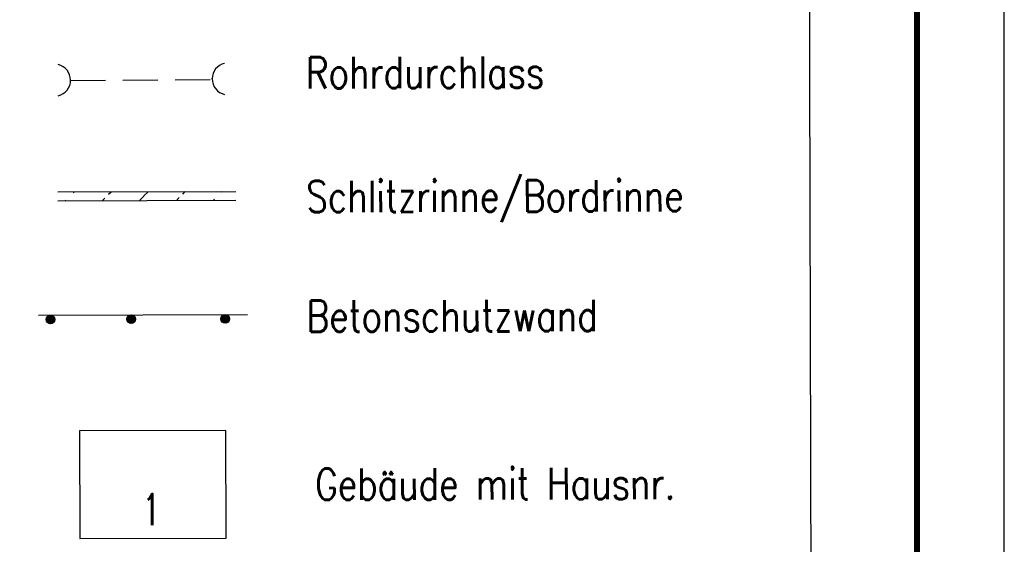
# Model space of a CAD drawing. Extents: x 0 to 1135, y 0 to 420.
# Tile 58 of 74: x 1079 to 1135, y 172 to 202. Entities that reach past the tile are written whole.
import ezdxf

# ---------------------------------------------------------------- set-up
doc = ezdxf.new("R2010")
doc.units = 0
doc.header["$LTSCALE"] = 2
doc.header["$MEASUREMENT"] = 0
doc.linetypes.add('AUSGEZOGEN', pattern=[0])
doc.linetypes.add('GESTRICH-X2', pattern=[1.5, 1, -0.5])
doc.layers.get('0').update_dxf_attribs({"color": 8, "linetype": 'AUSGEZOGEN'})
for name, color, linetype in [('DURCHL', 200, 'GESTRICH-X2'), ('GEBAEUDE', 8, 'AUSGEZOGEN'), ('GLEITWAND', 8, 'AUSGEZOGEN'), ('HAUSNR', 8, 'AUSGEZOGEN'), ('LEGENDE', 7, 'AUSGEZOGEN'), ('RAHMEN', 250, 'AUSGEZOGEN'), ('SCHLITZRINNE', 200, 'AUSGEZOGEN'), ('SCHSYMBOL', 200, 'AUSGEZOGEN')]:
    doc.layers.add(name, color=color, linetype=linetype)
doc.styles.add('ROMANS', font='romans.shx', dxfattribs={"width": 0.8})

# ---------------------------------------------------------------- blocks, each defined once
blk = doc.blocks.new('betonglw')
h = blk.add_hatch()
h.set_pattern_fill('B', color=256, scale=0.05, angle=45, style=0, pattern_type=0)
h.set_pattern_definition([(45, (0.00312, 0.249935), (-0.035355, 0.035355), [])])
edge = h.paths.add_edge_path()
edge.add_arc((0.003, 0.25), 0.25, 0, 360)
blk.add_circle((0.003, 0.25), 0.25)
blk = doc.blocks.new('betonglwr')
at = {"layer": 'GLEITWAND'}
blk.add_blockref('betonglw', (0.022, -0.499), dxfattribs=at)
blk = doc.blocks.new('DL')
at = {"color": 0}
blk.add_arc((-0.311, 0.025), 0.91, 282.5363, 77.4637, dxfattribs=at)
blk.add_point((0.597, 0.003), dxfattribs=at)

msp = doc.modelspace()

# ---------------------------------------------------------------- hatches: boundary and pattern name
at = {"layer": 'SCHLITZRINNE'}
h = msp.add_hatch(dxfattribs=at)
h.set_pattern_fill('_USER', color=256, scale=1.5, angle=45.1472, style=0, pattern_type=0)
h.set_pattern_definition([(45.14716, (-4.0768, 8.529), (-1.063381, 1.0579324), [])])
edge = h.paths.add_edge_path()
edge.add_line((1080.833, 191.319), (1091.014, 191.345))
edge.add_line((1080.831, 191.819), (1091.013, 191.845))

# ---------------------------------------------------------------- linework, layer by layer
at = {"layer": 'DURCHL'}
msp.add_line((1081.558, 198.207), (1089.662, 198.259), dxfattribs=at)
at = {"layer": 'GEBAEUDE'}
msp.add_lwpolyline([(1082.093, 171.977), (1090.463, 171.998), (1090.447, 178.162), (1082.077, 178.14)], close=True, dxfattribs=at)
at = {"layer": 'GLEITWAND'}
msp.add_line((1079.722, 184.765), (1091.694, 184.796), dxfattribs=at)
at = {"layer": 'LEGENDE'}
msp.add_lwpolyline([(1030.061, 117.083), (1124.072, 117.324), (1123.635, 287.473), (1029.624, 287.231)], close=True, dxfattribs=at)
at = {"layer": 'RAHMEN'}
msp.add_line((1135, 0), (1135, 420), dxfattribs=at)
at = {"layer": 'RAHMEN', "const_width": 0.35}
msp.add_lwpolyline([(25, 5), (1130, 5), (1130, 415), (25, 415), (25, 5)], dxfattribs=at)
at = {"layer": 'SCHLITZRINNE'}
for p, q in [((1080.831, 191.819), (1091.013, 191.845)), ((1080.833, 191.319), (1091.014, 191.345))]:
    msp.add_line(p, q, dxfattribs=at)

# ---------------------------------------------------------------- block references
at = {"layer": 'GLEITWAND', "rotation": 0.1471602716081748}
for p in [(1080.386, 184.767), (1085.009, 184.779), (1090.386, 184.793)]:
    msp.add_blockref('betonglwr', p, dxfattribs=at)
at = {"layer": 'SCHSYMBOL'}
for p, rotation in [((1080.964, 198.196), 0.1471602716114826), ((1090.265, 198.318), 180.1471602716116)]:
    msp.add_blockref('DL', p, dxfattribs=dict(at, rotation=rotation))

# ---------------------------------------------------------------- texts
at = {"layer": 'HAUSNR', "style": 'ROMANS', "width": 0.66}
msp.add_text('1', height=1.8, rotation=359.9416, dxfattribs=at).set_placement((1085.678, 172.726))
at = {"layer": 'LEGENDE', "style": 'ROMANS', "width": 0.8}
for s, p in [('Rohrdurchlass', (1095.036, 197.742)), ('Schlitzrinne/Bordrinne', (1095.054, 190.655)), ('Betonschutzwand', (1095.072, 183.805)), ('Gebäude mit Hausnr.', (1095.56, 174.175))]:
    msp.add_text(s, height=1.8, rotation=0.1472, dxfattribs=at).set_placement(p)

doc.saveas('drawing.dxf')
